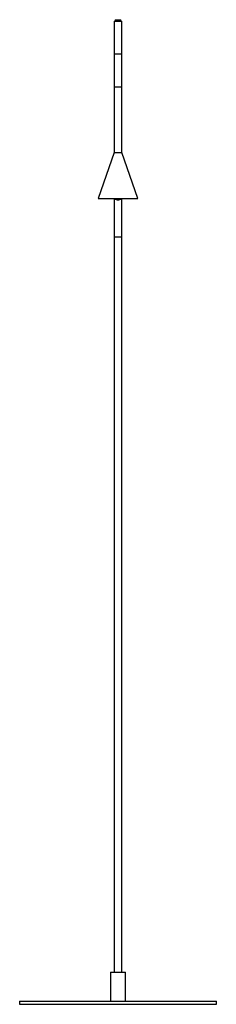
# Paper-space layout '_Izquierda' of a CAD drawing. Header units: millimetres. Extents: x -150 to 150, y 0 to 1499.
import ezdxf

# ---------------------------------------------------------------- set-up
doc = ezdxf.new("R2010")
doc.units = ezdxf.units.MM

psp = doc.layouts.new('_Izquierda')

# ---------------------------------------------------------------- linework, layer by layer
at = {"color": 7, "linetype": 'Continuous', "lineweight": 25}
for p, q in [((-4.5, 1498.9), (-4.5, 1496.9)), ((-4.5, 1498.9), (4.5, 1498.9)), ((4.5, 1496.9), (4.5, 1498.9)), ((-5.9, 1496.9), (-5.9, 1296.9)), ((-5.9, 1496.9), (5.8, 1496.9)), ((5.8, 1296.9), (5.8, 1496.9)), ((-5.9, 1446.9), (5.8, 1446.9)), ((-5.9, 1396.9), (5.8, 1396.9)), ((-5.9, 1296.9), (-30, 1226.9)), ((-5.9, 1296.9), (5.8, 1296.9)), ((30, 1226.9), (5.8, 1296.9)), ((-30, 1226.9), (30, 1226.9)), ((-5.9, 1226.9), (-5.9, 49)), ((5.8, 49), (5.8, 1226.9)), ((-11.5, 49), (-11.5, 5)), ((-11.5, 49), (11.5, 49)), ((11.5, 5), (11.5, 49)), ((-150, 5), (-150, 0)), ((-150, 5), (150, 5)), ((-150, 0), (150, 0)), ((150, 0), (150, 5))]:
    psp.add_line(p, q, dxfattribs=at)
at = {"color": 8, "linetype": 'Continuous', "lineweight": 25}
psp.add_line((5.8, 1167.7), (-5.9, 1167.7), dxfattribs=at)
for centre, radius, start, end in [((-0.3, 1230.6), 6.08, 216.9148, 273.1143), ((0.3, 1230.7), 6.19, 267.3858, 322.5851)]:
    psp.add_arc(centre, radius, start, end, dxfattribs=at)

doc.saveas('drawing.dxf')
